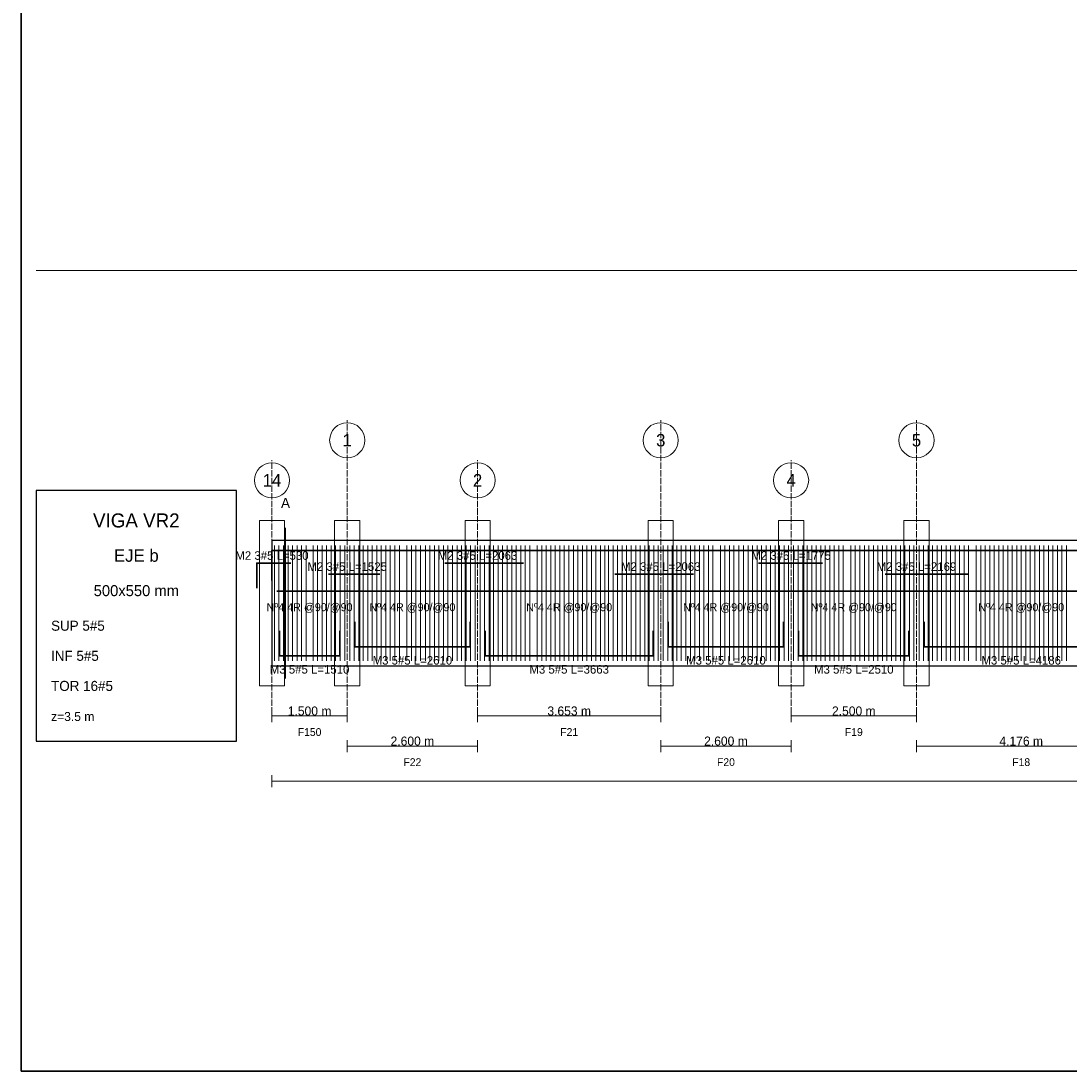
# Model space of a CAD drawing. Header units: millimetres. Extents: x 7 to 1432, y 7 to 493.
# Tile 1 of 9: x 7 to 216, y 7 to 216. Entities that reach past the tile are written whole.
import ezdxf
from ezdxf.enums import TextEntityAlignment as Align

# ---------------------------------------------------------------- set-up
doc = ezdxf.new("R2010")
doc.units = ezdxf.units.MM
doc.linetypes.add('DASHED', pattern=[1.524, 1.27, -0.254])
for name, color, linetype in [('ACERO_INF', 1, 'Continuous'), ('ACERO_SUP_APOYO', 5, 'Continuous'), ('ACERO_SUP_CONT', 4, 'Continuous'), ('ACERO_TORSION', 30, 'Continuous'), ('APOYOS', 9, 'Continuous'), ('CONTORNO', 7, 'Continuous'), ('CORTE', 6, 'Continuous'), ('COTAS', 3, 'Continuous'), ('EJES', 1, 'Continuous'), ('ESTRIBOS', 8, 'Continuous'), ('MARCO', 7, 'Continuous'), ('TEXTO', 7, 'Continuous')]:
    doc.layers.add(name, color=color, linetype=linetype)

msp = doc.modelspace()

# ---------------------------------------------------------------- linework, layer by layer
at = {"layer": 'ACERO_INF', "color": 1, "lineweight": 35}
for points in [[(73.55, 96.6), (73.55, 91.6), (96.55, 91.6), (96.55, 96.6)], [(136.08, 96.6), (136.08, 91.6), (159.08, 91.6), (159.08, 96.6)], [(187.08, 96.6), (187.08, 91.6), (225.84, 91.6), (225.84, 96.6)], [(58.55, 94.8), (58.55, 89.8), (70.55, 89.8), (70.55, 94.8)], [(99.55, 94.8), (99.55, 89.8), (133.08, 89.8), (133.08, 94.8)], [(162.08, 94.8), (162.08, 89.8), (184.08, 89.8), (184.08, 94.8)]]:
    msp.add_lwpolyline(points, dxfattribs=at)
at = {"layer": 'ACERO_SUP_APOYO', "color": 5, "lineweight": 30}
for points in [[(54, 103.3), (54, 108.3), (60.8, 108.3)], [(91.55, 108.3), (107.18, 108.3)], [(154.08, 108.3), (166.83, 108.3)], [(68.3, 106.1), (78.55, 106.1)], [(125.45, 106.1), (141.08, 106.1)], [(179.33, 106.1), (196.02, 106.1)]]:
    msp.add_lwpolyline(points, dxfattribs=at)
at = {"layer": 'ACERO_SUP_CONT', "color": 4, "lineweight": 35}
msp.add_lwpolyline([(57.05, 104.8), (57.05, 110.8), (452.63, 110.8), (452.63, 104.8)], dxfattribs=at)
at = {"layer": 'ACERO_TORSION', "color": 30, "lineweight": 30}
msp.add_lwpolyline([(58.05, 102.7), (451.63, 102.7)], dxfattribs=at)
at = {"layer": 'APOYOS', "color": 9, "lineweight": 15}
for points in [[(54.55, 83.8), (59.55, 83.8), (59.55, 116.8), (54.55, 116.8)], [(69.55, 83.8), (74.55, 83.8), (74.55, 116.8), (69.55, 116.8)], [(95.55, 83.8), (100.55, 83.8), (100.55, 116.8), (95.55, 116.8)], [(132.08, 83.8), (137.08, 83.8), (137.08, 116.8), (132.08, 116.8)], [(158.08, 83.8), (163.08, 83.8), (163.08, 116.8), (158.08, 116.8)], [(183.08, 83.8), (188.08, 83.8), (188.08, 116.8), (183.08, 116.8)]]:
    msp.add_lwpolyline(points, close=True, dxfattribs=at)
at = {"layer": 'CONTORNO', "color": 7, "lineweight": 25}
msp.add_lwpolyline([(57.05, 87.8), (452.63, 87.8), (452.63, 112.8), (57.05, 112.8)], close=True, dxfattribs=at)
at = {"layer": 'CORTE', "color": 6, "lineweight": 13}
msp.add_line((59.75, 85.3), (59.75, 115.3), dxfattribs=at)
at = {"layer": 'COTAS', "color": 3, "lineweight": 13}
for p, q in [((57.05, 76.6), (57.05, 79)), ((57.05, 77.8), (72.05, 77.8)), ((72.05, 76.6), (72.05, 79)), ((98.05, 76.6), (98.05, 79)), ((98.05, 77.8), (134.58, 77.8)), ((134.58, 76.6), (134.58, 79)), ((160.58, 76.6), (160.58, 79)), ((160.58, 77.8), (185.58, 77.8)), ((185.58, 76.6), (185.58, 79)), ((72.05, 70.6), (72.05, 73)), ((72.05, 71.8), (98.05, 71.8)), ((98.05, 70.6), (98.05, 73)), ((134.58, 70.6), (134.58, 73)), ((134.58, 71.8), (160.58, 71.8)), ((160.58, 70.6), (160.58, 73)), ((185.58, 70.6), (185.58, 73)), ((185.58, 71.8), (227.34, 71.8)), ((57.05, 63.6), (57.05, 66)), ((57.05, 64.8), (452.63, 64.8))]:
    msp.add_line(p, q, dxfattribs=at)
at = {"layer": 'EJES', "color": 1, "linetype": 'DASHED', "lineweight": 9}
for p, q in [((72.05, 76.8), (72.05, 136.8)), ((134.58, 76.8), (134.58, 136.8)), ((185.58, 76.8), (185.58, 136.8)), ((57.05, 76.8), (57.05, 128.8)), ((98.05, 76.8), (98.05, 128.8)), ((160.58, 76.8), (160.58, 128.8))]:
    msp.add_line(p, q, dxfattribs=at)
at = {"layer": 'EJES', "color": 1, "lineweight": 18}
for centre in [(72.05, 132.8), (134.58, 132.8), (185.58, 132.8), (57.05, 124.8), (98.05, 124.8), (160.58, 124.8)]:
    msp.add_circle(centre, 3.5, dxfattribs=at)
at = {"layer": 'ESTRIBOS', "color": 8, "lineweight": 9}
for p, q in [((57.55, 88.8), (57.55, 111.8)), ((58.45, 88.8), (58.45, 111.8)), ((59.35, 88.8), (59.35, 111.8)), ((60.25, 88.8), (60.25, 111.8)), ((61.15, 88.8), (61.15, 111.8)), ((62.05, 88.8), (62.05, 111.8)), ((62.95, 88.8), (62.95, 111.8)), ((63.85, 88.8), (63.85, 111.8)), ((65.25, 88.8), (65.25, 111.8)), ((66.15, 88.8), (66.15, 111.8)), ((67.05, 88.8), (67.05, 111.8)), ((67.95, 88.8), (67.95, 111.8)), ((68.85, 88.8), (68.85, 111.8)), ((69.75, 88.8), (69.75, 111.8)), ((70.65, 88.8), (70.65, 111.8)), ((71.55, 88.8), (71.55, 111.8)), ((72.55, 88.8), (72.55, 111.8)), ((73.45, 88.8), (73.45, 111.8)), ((74.35, 88.8), (74.35, 111.8)), ((75.25, 88.8), (75.25, 111.8)), ((76.15, 88.8), (76.15, 111.8)), ((77.05, 88.8), (77.05, 111.8)), ((77.95, 88.8), (77.95, 111.8)), ((78.85, 88.8), (78.85, 111.8)), ((79.75, 88.8), (79.75, 111.8)), ((80.65, 88.8), (80.65, 111.8)), ((81.55, 88.8), (81.55, 111.8)), ((82.45, 88.8), (82.45, 111.8)), ((83.95, 88.8), (83.95, 111.8)), ((84.85, 88.8), (84.85, 111.8)), ((85.75, 88.8), (85.75, 111.8)), ((86.65, 88.8), (86.65, 111.8)), ((87.65, 88.8), (87.65, 111.8)), ((88.55, 88.8), (88.55, 111.8)), ((89.45, 88.8), (89.45, 111.8)), ((90.35, 88.8), (90.35, 111.8)), ((91.25, 88.8), (91.25, 111.8)), ((92.15, 88.8), (92.15, 111.8)), ((93.05, 88.8), (93.05, 111.8)), ((93.95, 88.8), (93.95, 111.8)), ((94.85, 88.8), (94.85, 111.8)), ((95.75, 88.8), (95.75, 111.8)), ((96.65, 88.8), (96.65, 111.8)), ((97.55, 88.8), (97.55, 111.8)), ((98.55, 88.8), (98.55, 111.8)), ((99.45, 88.8), (99.45, 111.8)), ((100.35, 88.8), (100.35, 111.8)), ((101.25, 88.8), (101.25, 111.8)), ((102.15, 88.8), (102.15, 111.8)), ((103.05, 88.8), (103.05, 111.8)), ((103.95, 88.8), (103.95, 111.8)), ((104.85, 88.8), (104.85, 111.8)), ((105.75, 88.8), (105.75, 111.8)), ((106.65, 88.8), (106.65, 111.8)), ((107.55, 88.8), (107.55, 111.8)), ((108.45, 88.8), (108.45, 111.8)), ((109.95, 88.8), (109.95, 111.8)), ((110.85, 88.8), (110.85, 111.8)), ((111.75, 88.8), (111.75, 111.8)), ((112.65, 88.8), (112.65, 111.8)), ((113.55, 88.8), (113.55, 111.8)), ((114.45, 88.8), (114.45, 111.8)), ((115.35, 88.8), (115.35, 111.8)), ((116.25, 88.8), (116.25, 111.8)), ((117.15, 88.8), (117.15, 111.8)), ((118.05, 88.8), (118.05, 111.8)), ((118.95, 88.8), (118.95, 111.8)), ((119.85, 88.8), (119.85, 111.8)), ((120.75, 88.8), (120.75, 111.8)), ((121.65, 88.8), (121.65, 111.8)), ((122.55, 88.8), (122.55, 111.8)), ((123.45, 88.8), (123.45, 111.8)), ((124.18, 88.8), (124.18, 111.8)), ((125.08, 88.8), (125.08, 111.8)), ((125.98, 88.8), (125.98, 111.8)), ((126.88, 88.8), (126.88, 111.8)), ((127.78, 88.8), (127.78, 111.8)), ((128.68, 88.8), (128.68, 111.8)), ((129.58, 88.8), (129.58, 111.8)), ((130.48, 88.8), (130.48, 111.8)), ((131.38, 88.8), (131.38, 111.8)), ((132.28, 88.8), (132.28, 111.8)), ((133.18, 88.8), (133.18, 111.8)), ((134.08, 88.8), (134.08, 111.8)), ((135.08, 88.8), (135.08, 111.8)), ((135.98, 88.8), (135.98, 111.8)), ((136.88, 88.8), (136.88, 111.8)), ((137.78, 88.8), (137.78, 111.8)), ((138.68, 88.8), (138.68, 111.8)), ((139.58, 88.8), (139.58, 111.8)), ((140.48, 88.8), (140.48, 111.8)), ((141.38, 88.8), (141.38, 111.8)), ((142.28, 88.8), (142.28, 111.8)), ((143.18, 88.8), (143.18, 111.8)), ((144.08, 88.8), (144.08, 111.8)), ((144.98, 88.8), (144.98, 111.8)), ((146.48, 88.8), (146.48, 111.8)), ((147.38, 88.8), (147.38, 111.8)), ((148.28, 88.8), (148.28, 111.8)), ((149.18, 88.8), (149.18, 111.8)), ((150.18, 88.8), (150.18, 111.8)), ((151.08, 88.8), (151.08, 111.8)), ((151.98, 88.8), (151.98, 111.8)), ((152.88, 88.8), (152.88, 111.8)), ((153.78, 88.8), (153.78, 111.8)), ((154.68, 88.8), (154.68, 111.8)), ((155.58, 88.8), (155.58, 111.8)), ((156.48, 88.8), (156.48, 111.8)), ((157.38, 88.8), (157.38, 111.8)), ((158.28, 88.8), (158.28, 111.8)), ((159.18, 88.8), (159.18, 111.8)), ((160.08, 88.8), (160.08, 111.8)), ((161.08, 88.8), (161.08, 111.8)), ((161.98, 88.8), (161.98, 111.8)), ((162.88, 88.8), (162.88, 111.8)), ((163.78, 88.8), (163.78, 111.8)), ((164.68, 88.8), (164.68, 111.8)), ((165.58, 88.8), (165.58, 111.8)), ((166.48, 88.8), (166.48, 111.8)), ((167.38, 88.8), (167.38, 111.8)), ((168.28, 88.8), (168.28, 111.8)), ((169.18, 88.8), (169.18, 111.8)), ((170.08, 88.8), (170.08, 111.8)), ((170.98, 88.8), (170.98, 111.8)), ((172.48, 88.8), (172.48, 111.8)), ((173.38, 88.8), (173.38, 111.8)), ((174.28, 88.8), (174.28, 111.8)), ((175.18, 88.8), (175.18, 111.8)), ((176.08, 88.8), (176.08, 111.8)), ((176.98, 88.8), (176.98, 111.8)), ((177.88, 88.8), (177.88, 111.8)), ((178.78, 88.8), (178.78, 111.8)), ((179.68, 88.8), (179.68, 111.8)), ((180.58, 88.8), (180.58, 111.8)), ((181.48, 88.8), (181.48, 111.8)), ((182.38, 88.8), (182.38, 111.8)), ((183.28, 88.8), (183.28, 111.8)), ((184.18, 88.8), (184.18, 111.8)), ((185.08, 88.8), (185.08, 111.8)), ((186.08, 88.8), (186.08, 111.8)), ((186.98, 88.8), (186.98, 111.8)), ((187.88, 88.8), (187.88, 111.8)), ((188.78, 88.8), (188.78, 111.8)), ((189.68, 88.8), (189.68, 111.8)), ((190.58, 88.8), (190.58, 111.8)), ((191.48, 88.8), (191.48, 111.8)), ((192.38, 88.8), (192.38, 111.8)), ((193.28, 88.8), (193.28, 111.8)), ((194.18, 88.8), (194.18, 111.8)), ((195.08, 88.8), (195.08, 111.8)), ((195.98, 88.8), (195.98, 111.8)), ((197.48, 88.8), (197.48, 111.8)), ((198.38, 88.8), (198.38, 111.8)), ((199.28, 88.8), (199.28, 111.8)), ((200.18, 88.8), (200.18, 111.8)), ((201.08, 88.8), (201.08, 111.8)), ((201.98, 88.8), (201.98, 111.8)), ((202.88, 88.8), (202.88, 111.8)), ((203.78, 88.8), (203.78, 111.8)), ((204.68, 88.8), (204.68, 111.8)), ((205.58, 88.8), (205.58, 111.8)), ((206.48, 88.8), (206.48, 111.8)), ((207.38, 88.8), (207.38, 111.8)), ((208.28, 88.8), (208.28, 111.8)), ((209.18, 88.8), (209.18, 111.8)), ((210.08, 88.8), (210.08, 111.8)), ((210.98, 88.8), (210.98, 111.8)), ((211.88, 88.8), (211.88, 111.8)), ((212.78, 88.8), (212.78, 111.8)), ((213.68, 88.8), (213.68, 111.8)), ((214.58, 88.8), (214.58, 111.8)), ((215.48, 88.8), (215.48, 111.8))]:
    msp.add_line(p, q, dxfattribs=at)
at = {"layer": 'MARCO', "color": 8, "lineweight": 13}
msp.add_line((10, 166.67), (697, 166.67), dxfattribs=at)
at = {"layer": 'MARCO', "color": 7, "lineweight": 30}
msp.add_lwpolyline([(7, 7), (700, 7), (700, 493), (7, 493)], close=True, dxfattribs=at)
at = {"layer": 'MARCO', "color": 7, "lineweight": 25}
msp.add_lwpolyline([(10, 72.8), (50, 72.8), (50, 122.8), (10, 122.8)], close=True, dxfattribs=at)

# ---------------------------------------------------------------- texts
at = {"layer": 'ACERO_INF', "color": 1}
for s, p in [('M3 5#5 L=1510', (64.55, 87.1)), ('M3 5#5 L=2610', (85.05, 88.9)), ('M3 5#5 L=3663', (116.32, 87.1)), ('M3 5#5 L=2610', (147.58, 88.9)), ('M3 5#5 L=2510', (173.08, 87.1)), ('M3 5#5 L=4186', (206.46, 88.9))]:
    msp.add_text(s, height=1.7, dxfattribs=at).set_placement(p, align=Align.MIDDLE_CENTER)
at = {"layer": 'ACERO_SUP_APOYO', "color": 5}
for s, p in [('M2 3#5 L=530', (57.05, 109.8)), ('M2 3#5 L=2063', (98.05, 109.8)), ('M2 3#5 L=1775', (160.58, 109.8)), ('M2 3#5 L=1525', (72.05, 107.6)), ('M2 3#5 L=2063', (134.58, 107.6)), ('M2 3#5 L=2169', (185.58, 107.6))]:
    msp.add_text(s, height=1.7, dxfattribs=at).set_placement(p, align=Align.MIDDLE_CENTER)
at = {"layer": 'CORTE', "color": 6}
msp.add_text('A', height=2, dxfattribs=at).set_placement((59.75, 120.3), align=Align.MIDDLE_CENTER)
at = {"layer": 'COTAS', "color": 3}
for s, p in [('1.500 m', (64.55, 78.8)), ('3.653 m', (116.32, 78.8)), ('2.500 m', (173.08, 78.8)), ('2.600 m', (85.05, 72.8)), ('2.600 m', (147.58, 72.8)), ('4.176 m', (206.46, 72.8))]:
    msp.add_text(s, height=1.8, dxfattribs=at).set_placement(p, align=Align.MIDDLE_CENTER)
at = {"layer": 'EJES', "color": 1}
for s, p in [('1', (72.05, 132.8)), ('3', (134.58, 132.8)), ('5', (185.58, 132.8)), ('14', (57.05, 124.8)), ('2', (98.05, 124.8)), ('4', (160.58, 124.8))]:
    msp.add_text(s, height=2.5, dxfattribs=at).set_placement(p, align=Align.MIDDLE_CENTER)
at = {"layer": 'ESTRIBOS', "color": 8}
for p in [(64.55, 99.5), (85.05, 99.5), (116.32, 99.5), (147.58, 99.5), (173.08, 99.5), (206.46, 99.5)]:
    msp.add_text('Nº4 4R @90/@90', height=1.6, dxfattribs=at).set_placement(p, align=Align.MIDDLE_CENTER)
at = {"layer": 'TEXTO', "color": 7}
for s, height, p in [('VIGA VR2', 2.8, (30, 116.8)), ('EJE b', 2.5, (30, 109.8)), ('500x550 mm', 2.2, (30, 102.8)), ('F150', 1.55, (64.55, 74.6)), ('F21', 1.55, (116.32, 74.6)), ('F19', 1.55, (173.08, 74.6)), ('F22', 1.55, (85.05, 68.6)), ('F20', 1.55, (147.58, 68.6)), ('F18', 1.55, (206.46, 68.6))]:
    msp.add_text(s, height=height, dxfattribs=at).set_placement(p, align=Align.MIDDLE_CENTER)
at = {"layer": 'TEXTO'}
for s, height, p in [('SUP 5#5', 2, (13, 94.8)), ('INF 5#5', 2, (13, 88.8)), ('TOR 16#5', 2, (13, 82.8)), ('z=3.5 m', 1.8, (13, 76.8))]:
    msp.add_text(s, height=height, dxfattribs=at).set_placement(p)

doc.saveas('drawing.dxf')
